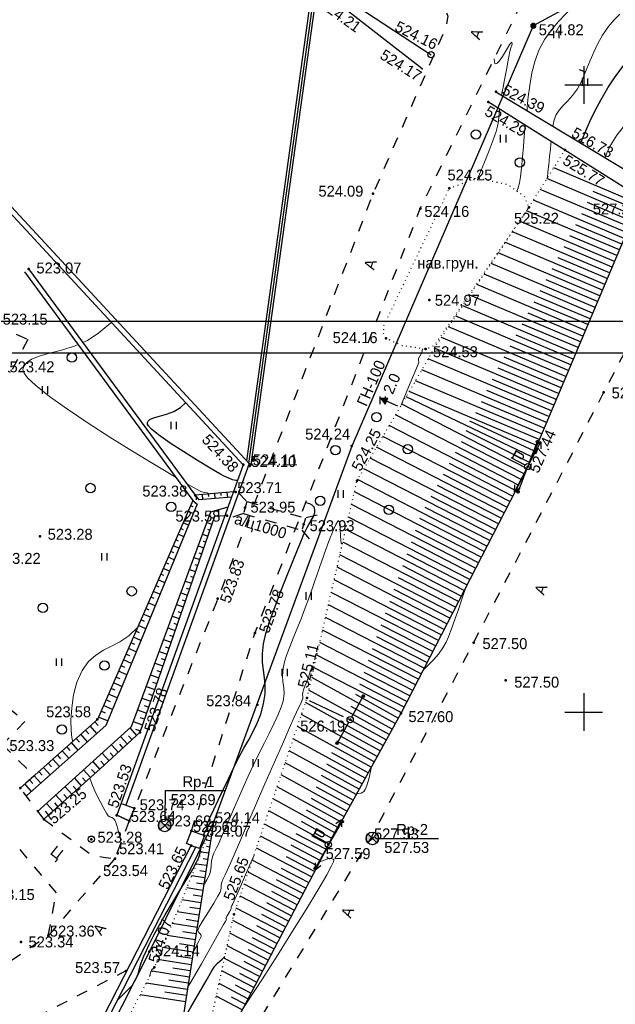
# Model space of a CAD drawing. Header units: millimetres. Extents: x -1128748 to 3035412, y -2195448 to -435774.
# Tile 144 of 159: x 1028030 to 1075491, y -1462007 to -1383512. Entities that reach past the tile are written whole.
import ezdxf

# ---------------------------------------------------------------- set-up
doc = ezdxf.new("R2010")
doc.units = ezdxf.units.MM
for name, pattern in [('Д_ТРОТ_ТРУБА', [3, 1.5, -1.5]), ('ДОРОГИ_ГРУНТ', [7, 5, -2]), ('ДОРОГИ_СТРОЯЩ', [9, 8, -1]), ('Контура низ откосов  Штриховая 0.1-0.5 - - - - - - -', [0.6, 0.1, -0.5])]:
    doc.linetypes.add(name, pattern=pattern)
for name, color, linetype in [('(001) Сетка', 92, 'Continuous'), ('(003) Пункты', 7, 'Continuous'), ('(004) Точки рельефа', 7, 'Continuous'), ('(004a) Точки рельефа (отк.)', 7, 'Continuous'), ('(013) Газ', 30, 'ИК_Газопровод -------г--------'), ('(017) Канализация', 22, 'KANALIS_K_1'), ('(022) Возд. Линии', 7, 'Continuous'), ('(024) Ж_д знаки', 7, 'Continuous'), ('(025) Дорога', 7, 'Continuous'), ('(027) Гидрография', 7, 'Continuous'), ('(028) Гидротехн.', 7, 'Continuous'), ('(031) Горизонтали', 42, 'Continuous'), ('(035) Откосы', 7, 'Continuous'), ('(036) Растительность', 7, 'Continuous'), ('(038) Деревья', 7, 'Continuous'), ('(039) Земля', 7, 'Continuous'), ('(040) Ограда', 7, 'Continuous')]:
    doc.layers.add(name, color=color, linetype=linetype)
doc.layers.add('(032) Горизонтали утолщенные', color=32, linetype='Continuous', lineweight=30)
doc.layers.add('(042) Бергштрих', color=32, linetype='Continuous', lineweight=30)
doc.styles.add('BM-431', font='txt')
doc.styles.add('D-431', font='txt')
doc.styles.add('S', font='txtwr', dxfattribs={"oblique": 15})
doc.styles.get("Standard").update_dxf_attribs({"font": 'arial.ttf'})
doc.linetypes.add('GAZ_VOZDUSH', pattern='A,1,-2,["~",Standard,S=3,R=0,X=-1.5,Y=-1.5],-1,10', length=14)
doc.linetypes.add('KANALIS_K_1', pattern='A,1,[">",Standard,S=1.8,R=0,X=-0.9,Y=-0.9],3,-1,["К",Standard,S=1.8,R=0,X=-0.9,Y=-0.9],-1,10', length=16)
doc.linetypes.add('ИК_Газопровод -------г--------', pattern='A,9,-0.6,["Г",Standard,S=1.2,R=0,X=0,Y=-0.6],-1.2', length=10.8)
doc.linetypes.add('ОГРАДА_БЕТ', pattern='A,4,["|",Standard,S=0.8,R=0,X=0,Y=-0.8],4', length=8)
doc.linetypes.add('ОГРАДА_М_1М', pattern='A,2.5,["о",Standard,S=1,R=0,X=0,Y=-0.35],0.5,["0",Standard,S=0.5,R=0,X=-0.3,Y=-0.25],2.5', length=5.5)
doc.linetypes.add('ОТКОСЫ_УКРЕП', pattern='A,0.5,["|",Standard,S=1.2,R=0,X=0,Y=-1.2],0.8,[".",Standard,S=1,R=0.1,X=0.1,Y=-1.2],0.1,["|",Standard,S=0.5,R=0,X=0,Y=-0.5],0', length=1.4)

# ---------------------------------------------------------------- blocks, each defined once
blk = doc.blocks.new('d')
at = {"layer": '(038) Деревья'}
blk.add_ellipse((0, 0), major_axis=(0.265, 0.265), ratio=1, start_param=5.497787, end_param=11.780972, dxfattribs=at)
blk = doc.blocks.new('I04010')
for p, q in [((-0.412273, 0.007146), (-0.412273, 1.207146)), ((0.387727, 1.207146), (0.387727, 0.007146))]:
    blk.add_line(p, q)
blk = doc.blocks.new('Setka')
at = {"layer": '(001) Сетка'}
for p, q in [((0, 1.5), (0, -1.5)), ((-1.5, 0), (1.5, 0))]:
    blk.add_line(p, q, dxfattribs=at)
blk = doc.blocks.new('пк-flat-1')
at = {"layer": '(024) Ж_д знаки', "linetype": 'Continuous'}
blk.add_circle((0, 0), 0.25, dxfattribs=at)
blk = doc.blocks.new('S2-flat-4')
at = {"layer": '(022) Возд. Линии'}
for p, q in [((0, 0), (0.933, 1.769)), ((0.933, 1.769), (0.479, 1.443)), ((0.933, 1.769), (0.921, 1.21))]:
    blk.add_line(p, q, dxfattribs=at)
blk = doc.blocks.new('S1-flat-4')
at = {"layer": '(022) Возд. Линии'}
for p, q in [((0, 0), (-0.933, -1.769)), ((-0.933, -1.769), (-0.921, -1.21)), ((-0.933, -1.769), (-0.479, -1.443))]:
    blk.add_line(p, q, dxfattribs=at)
blk = doc.blocks.new('f-flat-3')
at = {"layer": '(022) Возд. Линии'}
for points in [[(-1.238, 0.653), (-0.889, 1.316)], [(-0.221, 0.117), (-1.327, 0.7)]]:
    blk.add_lwpolyline(points, dxfattribs=at)
blk.add_lwpolyline([(-0.348, 0.734), (-0.348, 0.734, 0.414214), (-0.416, 0.954), (-0.935, 1.228), (-1.087, 0.94), (-0.567, 0.666, 0.414214)], format="xyb", close=True, dxfattribs=at)
blk.add_circle((0, 0), 0.25, dxfattribs=at)
blk = doc.blocks.new('s3-flat-4')
at = {"layer": '(022) Возд. Линии'}
h = blk.add_hatch(dxfattribs=at)
h.set_pattern_fill('ACET-2D-ANSI31', color=256, scale=0.01, angle=68.79243, style=0)
h.set_pattern_definition([(113.79242812, (-32445.62895, -79819.795813), (-0.029051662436, -0.01280872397), [])])
edge = h.paths.add_edge_path()
edge.add_arc((0.687, 1.771), 0.1, 0, 360)
blk.add_lwpolyline([(0, 0), (0.723, 1.865)], dxfattribs=at)
blk.add_circle((0.687, 1.771), 0.1, dxfattribs=at)
blk = doc.blocks.new('s4-flat-4')
at = {"layer": '(022) Возд. Линии'}
h = blk.add_hatch(dxfattribs=at)
h.set_pattern_fill('ACET-2D-ANSI31', color=256, scale=0.01, angle=248.79243, style=0)
h.set_pattern_definition([(293.79242812, (-32445.448563, -79819.33093), (0.029051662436, 0.01280872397), [])])
edge = h.paths.add_edge_path()
edge.add_arc((-0.687, -1.771), 0.1, 0, 360)
blk.add_lwpolyline([(0, 0), (-0.723, -1.865)], dxfattribs=at)
blk.add_circle((-0.687, -1.771), 0.1, dxfattribs=at)
blk = doc.blocks.new('prov-s-flat-2')
at = {"layer": '(022) Возд. Линии'}
for name, p in [('s3-flat-4', (0.09, 0.231)), ('s4-flat-4', (-0.091, -0.233))]:
    blk.add_blockref(name, p, dxfattribs=at)
blk = doc.blocks.new('d-flat-25')
at = {"layer": '(038) Деревья'}
blk.add_ellipse((0, 0), major_axis=(0.265, 0.265), ratio=1, start_param=5.497787, end_param=11.780972, dxfattribs=at)
blk = doc.blocks.new('d-flat-26')
at = {"layer": '(038) Деревья'}
blk.add_ellipse((0, 0), major_axis=(0.265, 0.265), ratio=1, start_param=5.497787, end_param=11.780972, dxfattribs=at)
blk = doc.blocks.new('d-flat-27-flat-1')
at = {"layer": '(038) Деревья'}
blk.add_ellipse((0, 0), major_axis=(0.265, 0.265), ratio=1, start_param=5.497787, end_param=11.780972, dxfattribs=at)
blk = doc.blocks.new('s3-flat-6-flat-1')
at = {"layer": '(022) Возд. Линии'}
h = blk.add_hatch(dxfattribs=at)
h.set_pattern_fill('ACET-2D-ACET-2D-ANSI31', color=256, scale=0.01, angle=60.80946, style=0)
h.set_pattern_definition([(105.809457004, (-32431.50727, -79799.612074), (-0.030548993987, -0.008649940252), [])])
edge = h.paths.add_edge_path()
edge.add_arc((0.927, 1.659), 0.1, 0, 360)
blk.add_lwpolyline([(0, 0), (0.975, 1.746)], dxfattribs=at)
blk.add_circle((0.927, 1.659), 0.1, dxfattribs=at)
blk = doc.blocks.new('s4-flat-6-flat-1')
at = {"layer": '(022) Возд. Линии'}
h = blk.add_hatch(dxfattribs=at)
h.set_pattern_fill('ACET-2D-ACET-2D-ANSI31', color=256, scale=0.01, angle=240.80946, style=0)
h.set_pattern_definition([(285.809457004, (-32431.26407, -79799.17675), (0.030548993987, 0.008649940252), [])])
edge = h.paths.add_edge_path()
edge.add_arc((-0.927, -1.659), 0.1, 0, 360)
blk.add_lwpolyline([(0, 0), (-0.975, -1.746)], dxfattribs=at)
blk.add_circle((-0.927, -1.659), 0.1, dxfattribs=at)
blk = doc.blocks.new('prov-s-flat-4-flat-1')
at = {"layer": '(022) Возд. Линии'}
for name, p in [('s3-flat-6-flat-1', (0.121, 0.217)), ('s4-flat-6-flat-1', (-0.122, -0.219))]:
    blk.add_blockref(name, p, dxfattribs=at)
blk = doc.blocks.new('U1061-flat-2')
at = {"layer": '(022) Возд. Линии'}
blk.add_circle((0, 0), 0.25, dxfattribs=at)
at = {"color": 4, "oblique": 15}
blk.add_attdef('Z', (0.797, -0.495), '', height=1, dxfattribs=at)
blk = doc.blocks.new('I00110-flat-3')
h = blk.add_hatch(color=7)
edge = h.paths.add_edge_path()
edge.add_line((0.354, 0.354), (0, 0))
edge.add_line((0, 0), (0.354, -0.354))
edge.add_arc((0, 0), 0.5, 315, 405)
edge = h.paths.add_edge_path()
edge.add_line((-0.354, -0.354), (0, 0))
edge.add_line((0, 0), (-0.354, 0.354))
edge.add_arc((0, 0), 0.5, 135, 225)
at = {"layer": '(003) Пункты'}
blk.add_circle((0, 0), 0.5, dxfattribs=at)
at = {"color": 7}
for points in [[(0, 0), (-0.354, 0.354, 0.414214), (-0.354, -0.354)], [(0, 0), (0.354, -0.354, 0.414214), (0.354, 0.354)]]:
    blk.add_lwpolyline(points, format="xyb", close=True, dxfattribs=at)
blk.add_lwpolyline([(0.008, 0), (0.008, 0)], dxfattribs=at)
at = {"color": 4, "linetype": 'Continuous', "style": 'S', "oblique": 15}
blk.add_attdef('G', (0.692, 0.111), '', height=1, dxfattribs=at)
at = {"color": 4, "style": 'S', "oblique": 15}
blk.add_attdef('Z', (0.738, -1.15), '', height=1, dxfattribs=at)
blk = doc.blocks.new('I00110-flat-4')
h = blk.add_hatch(color=7)
edge = h.paths.add_edge_path()
edge.add_line((0.354, 0.354), (0, 0))
edge.add_line((0, 0), (0.354, -0.354))
edge.add_arc((0, 0), 0.5, 315, 405)
edge = h.paths.add_edge_path()
edge.add_line((-0.354, -0.354), (0, 0))
edge.add_line((0, 0), (-0.354, 0.354))
edge.add_arc((0, 0), 0.5, 135, 225)
at = {"layer": '(003) Пункты'}
blk.add_circle((0, 0), 0.5, dxfattribs=at)
at = {"color": 7}
for points in [[(0, 0), (-0.354, 0.354, 0.414214), (-0.354, -0.354)], [(0, 0), (0.354, -0.354, 0.414214), (0.354, 0.354)]]:
    blk.add_lwpolyline(points, format="xyb", close=True, dxfattribs=at)
blk.add_lwpolyline([(0.008, 0), (0.008, 0)], dxfattribs=at)
at = {"color": 4, "linetype": 'Continuous', "style": 'S', "oblique": 15}
blk.add_attdef('G', (0.692, 0.111), '', height=1, dxfattribs=at)
at = {"color": 4, "style": 'S', "oblique": 15}
blk.add_attdef('Z', (0.738, -1.15), '', height=1, dxfattribs=at)
blk = doc.blocks.new('S2-flat-5')
at = {"layer": '(022) Возд. Линии'}
for p, q in [((0, 0), (0.933, 1.769)), ((0.933, 1.769), (0.478, 1.443)), ((0.933, 1.769), (0.921, 1.21))]:
    blk.add_line(p, q, dxfattribs=at)
blk = doc.blocks.new('S1-flat-5')
at = {"layer": '(022) Возд. Линии'}
for p, q in [((0, 0), (-0.933, -1.769)), ((-0.933, -1.769), (-0.921, -1.21)), ((-0.933, -1.769), (-0.478, -1.443))]:
    blk.add_line(p, q, dxfattribs=at)
blk = doc.blocks.new('f-flat-4')
at = {"layer": '(022) Возд. Линии'}
for points in [[(-1.238, 0.653), (-0.889, 1.316)], [(-0.221, 0.117), (-1.327, 0.7)]]:
    blk.add_lwpolyline(points, dxfattribs=at)
blk.add_lwpolyline([(-0.348, 0.734), (-0.348, 0.734, 0.414214), (-0.416, 0.954), (-0.935, 1.228), (-1.087, 0.94), (-0.567, 0.666, 0.414214)], format="xyb", close=True, dxfattribs=at)
blk.add_circle((0, 0), 0.25, dxfattribs=at)
blk = doc.blocks.new('s3-flat-9')
at = {"layer": '(022) Возд. Линии'}
h = blk.add_hatch(dxfattribs=at)
h.set_pattern_fill('ACET-2D-ANSI31', color=256, scale=0.01, angle=59.13217, style=0)
h.set_pattern_definition([(104.13217388, (-32429.778564, -79789.642437), (-0.030789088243, -0.007752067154), [])])
edge = h.paths.add_edge_path()
edge.add_arc((0.975, 1.631), 0.1, 0, 360)
blk.add_lwpolyline([(0, 0), (1.026, 1.717)], dxfattribs=at)
blk.add_circle((0.975, 1.631), 0.1, dxfattribs=at)
blk = doc.blocks.new('s4-flat-9')
at = {"layer": '(022) Возд. Линии'}
h = blk.add_hatch(dxfattribs=at)
h.set_pattern_fill('ACET-2D-ANSI31', color=256, scale=0.01, angle=240.80946, style=0)
h.set_pattern_definition([(285.809457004, (-32429.52907, -79789.21075), (0.030548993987, 0.008649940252), [])])
edge = h.paths.add_edge_path()
edge.add_arc((-0.927, -1.659), 0.1, 0, 360)
blk.add_lwpolyline([(0, 0), (-0.975, -1.746)], dxfattribs=at)
blk.add_circle((-0.927, -1.659), 0.1, dxfattribs=at)
blk = doc.blocks.new('*U793')
at = {"layer": '(022) Возд. Линии'}
for name, p in [('s3-flat-9', (32429.779, 79789.642)), ('s4-flat-9', (32429.529, 79789.211))]:
    blk.add_blockref(name, p, dxfattribs=at)
blk = doc.blocks.new('STOLB-flat-4')
at = {"layer": '(022) Возд. Линии'}
blk.add_circle((0, 0), 0.25, dxfattribs=at)
blk = doc.blocks.new('wef-flat-3')
at = {"layer": '(025) Дорога', "linetype": 'Д_ТРОТ_ТРУБА'}
blk.add_hatch(color=0, dxfattribs=at).paths.add_polyline_path([(-1115834.116, -1946675.438), (-1115833.914, -1946674.98), (-1115834.472, -1946675.007)])
at = {"layer": '(022) Возд. Линии', "color": 0}
for points in [[(-1115834.472, -1946675.007), (-1115834.116, -1946675.438)], [(-1115833.101, -1946675.614), (-1115834.015, -1946675.209)]]:
    blk.add_lwpolyline(points, dxfattribs=at)
at = {"layer": '(025) Дорога', "color": 0, "linetype": 'Д_ТРОТ_ТРУБА'}
blk.add_lwpolyline([(-1115834.116, -1946675.438), (-1115833.914, -1946674.98), (-1115834.472, -1946675.007), (-1115834.116, -1946675.438)], close=True, dxfattribs=at)
blk.add_lwpolyline([(-1115834.116, -1946675.438), (-1115833.914, -1946674.98)], dxfattribs=at)
blk = doc.blocks.new('A$C05d28b1e')
at = {"layer": '(013) Газ', "linetype": 'ByBlock'}
h = blk.add_hatch(color=0, dxfattribs=at)
edge = h.paths.add_edge_path()
edge.add_arc((130316, 142546), 250, 0, 360)
at = {"layer": '(003) Пункты', "ltscale": 600}
for p, q in [((100967, 81575), (105749, 81575)), ((117987, 77763), (122770, 77763))]:
    blk.add_line(p, q, dxfattribs=at)
at = {"layer": '(004) Точки рельефа', "color": 7, "linetype": 'ByBlock', "lineweight": -2}
for p in [(130316, 142546), (127329, 137291), (126734, 136461), (132828, 132631), (123629, 129579), (117537, 129153), (121311, 127975), (129958, 128064), (90092, 123168), (122016, 120680), (118571, 117618), (121737, 116767), (135921, 113311), (115842, 109039), (107201, 107557), (129874, 107395), (116260, 106271), (103371, 105124), (107352, 104137), (105903, 103488), (112015, 102813), (91005, 101837), (105171, 96881), (108136, 94128), (125552, 93370), (128120, 90354), (112284, 88953), (108314, 88417), (95586, 87254), (115721, 87226), (119760, 87733), (98973, 86224), (89436, 81772), (98532, 80158), (91318, 79294), (97119, 79607), (100952, 78798), (117495, 77763), (95097, 77699), (103060, 77194), (113986, 77260), (96975, 76152), (106463, 71701), (89502, 69491), (97849, 67204), (100119, 67481)]:
    blk.add_point(p, dxfattribs=at)
at = {"layer": '(004) Точки рельефа', "color": 0}
blk.add_point((121460, 139124), dxfattribs=at)
at = {"layer": '(004a) Точки рельефа (отк.)', "color": 7, "linetype": 'ByBlock', "lineweight": -2}
for p in [(107839, 107582), (107718, 107451), (106596, 105368), (98114, 79156), (104824, 79051), (103071, 78364), (104105, 77984), (97181, 76585), (91663, 70018), (99727, 68744)]:
    blk.add_point(p, dxfattribs=at)
at = {"layer": '(013) Газ', "linetype": 'GAZ_VOZDUSH', "ltscale": 600, "flags": 128}
blk.add_lwpolyline([(139039, 153682), (138885, 152734), (135454, 145357), (130316, 142546), (115842, 109039), (104824, 79051), (99727, 68744), (82201, 34139), (52809, 3628), (56082, -3749), (32593, -24350), (33828, -29046), (31852, -35564), (-6995, -77251), (-10648, -79274), (-22017, -90450), (-29954, -94459), (-74554, -132816), (-76953, -135094)], dxfattribs=at)
at = {"layer": '(022) Возд. Линии', "linetype": 'ДОРОГИ_ГРУНТ', "ltscale": 600}
blk.add_lwpolyline([(112448, 88764), (115721, 87226)], dxfattribs=at)
at = {"layer": '(022) Возд. Линии', "color": 0, "ltscale": 600, "flags": 128}
blk.add_lwpolyline([(100967, 81575), (100944, 79298)], dxfattribs=at)
at = {"layer": '(025) Дорога', "linetype": 'Д_ТРОТ_ТРУБА', "ltscale": 600}
for p, q in [((81647, 94014), (89803, 87079)), ((89803, 87079), (88013, 85231)), ((88013, 85231), (90548, 82763)), ((90548, 82763), (89436, 81772)), ((92314, 73433), (89130, 77208)), ((91663, 70018), (92314, 73433))]:
    blk.add_line(p, q, dxfattribs=at)
at = {"layer": '(025) Дорога', "linetype": 'Д_ТРОТ_ТРУБА', "ltscale": 600, "flags": 128}
for points in [[(113335, 147140), (113890, 147063), (123073, 144000), (123325, 143794), (123508, 143307), (123340, 142397), (117537, 129153), (105171, 96881), (98532, 80158)], [(103071, 78364), (108136, 94128), (121311, 127975), (129224, 144046), (129881, 144552), (131035, 145447), (133208, 146418), (135300, 147146), (138641, 147465), (143191, 146540), (147359, 145316), (149783, 143492), (150815, 142076)], [(150815, 142076), (135921, 113311), (125552, 93370), (117383, 77821), (104208, 56333), (99627, 49152), (88708, 25275), (72217, 300), (60109, -13961), (40976, -33812), (21855, -53057), (7525, -67385), (-21145, -96032), (-41237, -115998), (-56020, -131074), (-73097, -148290), (-76079, -151266)], [(96975, 76152), (91663, 70018), (77743, 60511), (77407, 60141), (71543, 56980), (67628, 56398), (63649, 57538), (35933, 62943), (-1136, 71955), (-2270, 72968), (-11178, 84489), (-11295, 84899), (-11231, 85387), (2620, 97018), (30185, 117380)], [(91318, 79294), (94971, 76542), (96057, 76254), (96975, 76152)], [(98114, 79156), (96975, 76152)], [(97952, 67229), (97849, 67204), (80355, 58128), (80019, 57758), (78093, 56361), (76297, 53138)]]:
    blk.add_lwpolyline(points, dxfattribs=at)
at = {"layer": '(025) Дорога', "linetype": 'Д_ТРОТ_ТРУБА', "ltscale": 600}
for points in [[(89100, 117960), (90028, 117531), (88666, 114903), (87835, 115330), (85824, 102776)], [(91318, 79294), (89436, 81772)]]:
    blk.add_lwpolyline(points, dxfattribs=at)
at = {"layer": '(027) Гидрография', "color": 3, "ltscale": 600}
for points in [[(89770, 122931), (103186, 104699)], [(90092, 123168), (103371, 105124)], [(103533, 104416), (96249, 86774), (89968, 81175)], [(103186, 104699), (103533, 104416)], [(103371, 105124), (103669, 104744)], [(106268, 104971), (103669, 104744)], [(90783, 79889), (95254, 83914), (98283, 86678), (104624, 103803), (105987, 104192)]]:
    blk.add_lwpolyline(points, dxfattribs=at)
at = {"layer": '(028) Гидротехн.', "linetype": 'Д_ТРОТ_ТРУБА', "ltscale": 600}
for points in [[(106818, 105316), (107489, 104618), (107215, 103656), (106076, 103258)], [(107489, 104618), (112152, 103294)], [(107215, 103656), (111878, 102332)], [(113089, 103535), (112152, 103294), (111878, 102332), (112639, 101394)]]:
    blk.add_lwpolyline(points, dxfattribs=at)
at = {"layer": '(031) Горизонтали', "color": 42, "linetype": 'Continuous', "lineweight": 0, "ltscale": 600}
for points in [[(129812, 135791), (129834, 136083), (129907, 136870), (130026, 137797), (130204, 138788), (130455, 139770), (130792, 140667), (131236, 141475), (131763, 142225), (132325, 142900), (132871, 143485), (133352, 143961), (133719, 144311), (133923, 144519), (134147, 144758), (134330, 144947), (134467, 145214), (134510, 145504), (134528, 145973), (134521, 146547), (134503, 146868)], [(131871, 134548), (131952, 134940), (132122, 135419), (132373, 135829), (132693, 136194), (133060, 136565), (133450, 136994), (133839, 137532), (134100, 138007), (134345, 138549), (134589, 139144), (134845, 139781), (135127, 140445), (135449, 141122), (135824, 141799), (136299, 142486), (136768, 143023), (137219, 143482)], [(136025, 132040), (136037, 132076), (136197, 132462), (136417, 132913), (136696, 133408), (136983, 133813), (137574, 134602), (138400, 135685), (139392, 136977), (140481, 138389), (141596, 139835), (142669, 141226), (143631, 142476), (144411, 143498), (144941, 144203), (145152, 144505), (145207, 144728), (145208, 144922), (145216, 145157), (145250, 145380), (145280, 145557), (145302, 145781), (145301, 145920)], [(127786, 137015), (127831, 137268), (127905, 137657), (127992, 138106), (128091, 138632), (128193, 139176), (128282, 139659), (128359, 140070), (128421, 140399), (128525, 140775), (128619, 141088), (128596, 141248), (128447, 141077), (128181, 140628), (127858, 140093), (127599, 139731), (127425, 139562), (127326, 139522), (127283, 139528), (127253, 139550), (127211, 139650), (127189, 139914)], [(125892, 130419), (126032, 130724), (126426, 131665), (126794, 132604), (127110, 133454), (127345, 134128), (127472, 134540), (127547, 134938), (127575, 135276), (127586, 135588), (127612, 135909)], [(129011, 129367), (129075, 129553), (129203, 130030), (129286, 130506), (129372, 131219), (129456, 132063), (129532, 132932), (129597, 133718), (129646, 134314), (129673, 134614)], [(131436, 130416), (131485, 130890), (131547, 131492), (131612, 132129), (131671, 132708), (131714, 133136), (131734, 133319)], [(127439, 124312), (127424, 124363)], [(94410, 117301), (94790, 117467), (95695, 118055), (96489, 118720), (96693, 118903)], [(101808, 106571), (101465, 106773), (99989, 107655), (98329, 108666), (96581, 109756), (94841, 110874), (93207, 111969), (91773, 112993), (90638, 113893), (90009, 114490), (89733, 114850), (89653, 115042), (89647, 115122), (89662, 115231), (89731, 115428), (89921, 115682), (90321, 115955), (91013, 116226), (91864, 116465), (92816, 116720), (93810, 117038), (94034, 117136)], [(119784, 112295), (119873, 112509), (120380, 113733), (120797, 114743), (121080, 115437), (121187, 115714), (121174, 115862), (121160, 116010), (121263, 116198), (121429, 116492), (121488, 116804)], [(104506, 105223), (104318, 105321), (104087, 105341), (103818, 105408), (103476, 105599), (102685, 106056)], [(104038, 74006), (104311, 74469), (104508, 74856), (104615, 75263), (104652, 75616), (104676, 75945), (104744, 76282), (104850, 76575), (104957, 76795), (105076, 77012), (105216, 77295), (105332, 77560), (105520, 77997), (105771, 78579), (106073, 79280), (106416, 80071), (106791, 80927), (107185, 81819), (107590, 82722), (108010, 83621), (108447, 84510), (108882, 85371), (109297, 86189), (109672, 86947), (109989, 87628), (110231, 88217), (110377, 88696), (110452, 89290), (110425, 89780), (110360, 90236), (110322, 90731), (110376, 91334), (110495, 91846), (110675, 92411), (110905, 93032), (111177, 93713), (111480, 94456), (111806, 95264), (112144, 96142), (112475, 97053), (112851, 98128), (113251, 99280), (113651, 100419), (114028, 101456), (114358, 102304), (114573, 102786), (114698, 103003), (114761, 103069), (114786, 103076), (114819, 103064), (114870, 102996), (114915, 102801), (114935, 102425), (114940, 101888), (114964, 101510), (115012, 101312), (115067, 101241), (115102, 101228)], [(121525, 91165), (121674, 91300), (122321, 91934), (122762, 92441), (123113, 92959), (123364, 93408), (123553, 93830), (123716, 94268), (123891, 94765), (124116, 95364), (124318, 95924), (124624, 96827), (124959, 97841)], [(93609, 85492), (93534, 85780), (93480, 86376), (93470, 87199), (93529, 88170), (93681, 89206), (93951, 90227), (94361, 91152), (94879, 91872), (95448, 92381), (96060, 92761), (96706, 93089), (97379, 93446), (98070, 93912), (98771, 94564)], [(103212, 68706), (103382, 69016), (103671, 69563), (103806, 69837), (103848, 69940), (103854, 69965), (103850, 70005), (103825, 70074), (103756, 70160), (103649, 70266), (103577, 70434), (103700, 70709), (104012, 71242), (104423, 71910), (104844, 72588), (105186, 73153), (105360, 73481), (105430, 73779), (105449, 74033), (105493, 74285), (105573, 74494), (105657, 74654), (105759, 74857), (105912, 75205), (106278, 76040), (106809, 77255), (107459, 78743), (108182, 80397), (108931, 82110), (109659, 83775), (110320, 85286), (110866, 86535), (111252, 87416), (111431, 87821), (111596, 88166), (111750, 88469), (111870, 88719), (111938, 88906), (111949, 89075), (111931, 89215), (111937, 89386), (112005, 89618), (112119, 89906), (112259, 90259), (112387, 90620), (112532, 91036), (112661, 91378), (112738, 91519), (112766, 91352), (112796, 91183)], [(116238, 81344), (116349, 81333), (116584, 81371), (116728, 81439), (116797, 81489), (116839, 81532), (116924, 81671), (117053, 81992), (117226, 82594), (117428, 83502)], [(97530, 77617), (97389, 77851), (97285, 78193), (97209, 78536), (97136, 78796), (97044, 79024), (96962, 79205), (96852, 79355), (96717, 79442), (96582, 79484), (96447, 79571), (96315, 79762), (96082, 80158), (95788, 80699), (95475, 81324), (95184, 81974), (94963, 82576)], [(102769, 65871), (103056, 66365), (103862, 67768), (104624, 69103), (105265, 70231), (105637, 70890), (105809, 71196), (105863, 71293), (105870, 71307), (105868, 71313), (105857, 71334), (105829, 71373), (105807, 71413), (105909, 71591), (106101, 71911), (106213, 72105), (106230, 72203), (106243, 72288), (106272, 72353), (106303, 72418), (106364, 72554), (106522, 72912), (106758, 73445), (107050, 74110), (107378, 74859), (107721, 75648), (108059, 76432)], [(107020, 63921), (107523, 64696), (108732, 66573), (109956, 68491), (111137, 70363), (112219, 72105), (113144, 73632), (113855, 74858), (114231, 75564), (114382, 75906), (114413, 76034), (114407, 76066), (114362, 76112), (114228, 76155), (113936, 76123), (113432, 75957), (113273, 75894)], [(99737, 66750), (99840, 67117), (99916, 67299), (99968, 67356), (99996, 67362), (100029, 67352), (100042, 67334)]]:
    blk.add_lwpolyline(points, dxfattribs=at)
at = {"layer": '(032) Горизонтали утолщенные', "color": 32, "linetype": 'Continuous', "lineweight": 30, "ltscale": 600}
for points in [[(134100, 133202), (134202, 133481), (134489, 134181), (134838, 134956), (135251, 135794), (135724, 136681), (136260, 137603), (136784, 138397), (137445, 139293), (138192, 140247), (138345, 140436)], [(106748, 106302), (106616, 106292), (106352, 106353), (106058, 106470), (105729, 106622), (105329, 106839), (104563, 107282), (103562, 107883), (102455, 108572), (101371, 109282), (100442, 109944), (99897, 110392), (99647, 110658), (99572, 110794), (99565, 110848), (99575, 110910), (99624, 111020), (99762, 111154), (100049, 111292), (100529, 111432), (101086, 111585), (101662, 111799), (102196, 112124), (102600, 112490), (102617, 112506)], [(104011, 78019), (104071, 78135), (104229, 78359), (104320, 78520), (104310, 78681), (104296, 78844), (104373, 79033), (104567, 79452), (104854, 80058), (105209, 80802), (105609, 81639), (106030, 82523), (106447, 83407), (106854, 84221), (107254, 84946), (107637, 85618), (107995, 86273), (108316, 86945), (108594, 87671), (108816, 88485), (108939, 89281), (108948, 89963), (108889, 90575), (108802, 91167), (108732, 91784), (108722, 92473), (108814, 93282), (109009, 94095), (109327, 95109), (109732, 96255), (110189, 97464), (110663, 98667), (111120, 99794), (111523, 100776), (111838, 101542), (112030, 102025), (112282, 102557), (112562, 103023), (112798, 103436), (112905, 103739), (112914, 103954), (112878, 104094), (112845, 104163), (112803, 104228), (112701, 104334), (112501, 104443), (112179, 104515)], [(97215, 64927), (97248, 64957), (97987, 65660), (98363, 66069), (98651, 66548), (98819, 66969), (98935, 67380), (99064, 67831), (99272, 68371), (99486, 68839), (99688, 69262), (99892, 69671), (100113, 70097), (100365, 70570), (100665, 71121), (100971, 71658), (101374, 72332), (101835, 73089), (102315, 73875), (102776, 74636), (103179, 75318), (103485, 75868), (103656, 76231), (103784, 76722), (103837, 77170), (103845, 77276)], [(102336, 63092), (102359, 63131), (102999, 64254), (103649, 65396), (104237, 66421), (104689, 67194), (104932, 67579), (105143, 67810), (105334, 67970), (105525, 68129), (105740, 68359)]]:
    blk.add_lwpolyline(points, dxfattribs=at)
at = {"layer": '(035) Откосы', "ltscale": 600}
for p, q in [((138720, 128349), (131937, 131213)), ((138333, 127432), (131400, 130359)), ((137946, 126515), (130863, 129505)), ((138527, 127890), (135097, 129338)), ((137559, 125598), (130327, 128651)), ((138139, 126973), (134636, 128453)), ((137172, 124681), (129781, 127801)), ((137752, 126057), (134174, 127567)), ((136785, 123764), (129216, 126959)), ((137365, 125140), (133712, 126682)), ((136397, 122847), (128651, 126118)), ((136978, 124223), (133238, 125801)), ((136010, 121930), (128086, 125276)), ((136591, 123306), (132762, 124922)), ((135623, 121013), (127521, 124434)), ((136204, 122389), (132286, 124043)), ((135236, 120096), (126955, 123592)), ((134849, 119179), (126390, 122751)), ((135817, 121472), (131810, 123163)), ((134462, 118263), (125825, 121909)), ((135430, 120555), (131334, 122284)), ((134075, 117346), (125260, 121067)), ((135043, 119638), (130858, 121405)), ((133688, 116429), (124694, 120225)), ((134655, 118721), (130381, 120525)), ((133301, 115512), (124129, 119384)), ((134268, 117804), (129905, 119646)), ((132914, 114595), (123564, 118542)), ((133881, 116887), (129429, 118767)), ((133494, 115970), (128953, 117887)), ((132526, 113678), (122999, 117700)), ((133107, 115053), (128477, 117008)), ((132139, 112761), (122450, 116851)), ((131752, 111844), (121944, 115985)), ((132720, 114136), (128001, 116129)), ((131365, 110927), (121437, 115118)), ((132333, 113219), (127525, 115249)), ((130978, 110010), (120930, 114252)), ((131946, 112302), (127071, 114360)), ((130591, 109093), (120423, 113386)), ((131559, 111385), (126624, 113469)), ((129807, 107264), (119840, 112390)), ((130204, 108176), (120178, 112967)), ((131172, 110468), (126177, 112577)), ((129351, 106379), (119337, 111530)), ((130784, 109552), (125730, 111685)), ((130397, 108635), (125267, 111031)), ((128896, 105494), (118834, 110670)), ((130010, 107718), (124954, 110261)), ((128441, 104609), (118330, 109809)), ((129579, 106821), (124584, 109391)), ((127985, 103724), (117827, 108949)), ((129124, 105936), (124105, 108518)), ((127530, 102839), (117324, 108089)), ((128668, 105051), (123625, 107645)), ((127075, 101953), (116820, 107228)), ((128213, 104166), (123146, 106773)), ((126620, 101068), (116317, 106368)), ((104458, 105016), (104441, 105218)), ((104971, 104858), (104936, 105261)), ((105448, 105103), (105430, 105304)), ((105960, 104944), (105925, 105348)), ((126164, 100183), (116056, 105383)), ((127758, 103281), (122667, 105900)), ((103484, 104754), (103451, 105131)), ((103981, 104771), (103946, 105174)), ((127303, 102396), (122187, 105027)), ((103218, 103653), (102808, 103832)), ((103207, 104200), (103007, 104287)), ((105217, 103972), (105239, 103474)), ((125709, 99298), (115826, 104382)), ((126847, 101511), (121708, 104155)), ((102839, 102735), (102411, 102921)), ((102819, 103285), (102610, 103377)), ((104307, 102947), (104709, 102808)), ((104676, 103346), (104871, 103278)), ((125254, 98413), (115596, 103381)), ((126392, 100626), (121282, 103255)), ((102431, 102371), (102213, 102466)), ((104340, 102409), (104546, 102337)), ((124799, 97528), (115367, 102380)), ((125937, 99741), (120939, 102312)), ((102043, 101457), (101816, 101556)), ((102460, 101817), (102015, 102011)), ((103961, 102013), (104383, 101867)), ((104005, 101471), (104221, 101397)), ((124343, 96643), (115137, 101379)), ((125481, 98856), (120596, 101369)), ((101656, 100542), (101420, 100645)), ((102081, 100899), (101618, 101100)), ((103616, 101079), (104058, 100926)), ((103669, 100534), (103895, 100456)), ((101268, 99628), (101023, 99734)), ((101702, 99980), (101221, 100190)), ((103270, 100145), (103733, 99985)), ((123888, 95758), (114907, 100378)), ((125026, 97971), (120254, 100425)), ((101323, 99062), (100825, 99279)), ((102924, 99212), (103407, 99045)), ((103333, 99597), (103570, 99515)), ((123433, 94873), (114677, 99377)), ((124571, 97086), (119911, 99482)), ((100944, 98144), (100428, 98368)), ((100880, 98713), (100626, 98824)), ((102578, 98278), (103082, 98104)), ((102998, 98659), (103245, 98574)), ((122977, 93988), (114447, 98376)), ((124116, 96200), (119569, 98539)), ((100564, 97225), (100031, 97458)), ((100492, 97799), (100230, 97913)), ((102233, 97344), (102756, 97163)), ((102662, 97722), (102919, 97633)), ((122522, 93103), (114217, 97375)), ((123660, 95315), (119226, 97596)), ((100104, 96884), (99833, 97002)), ((102327, 96785), (102594, 96693)), ((123205, 94430), (118884, 96653)), ((99716, 95970), (99436, 96092)), ((100185, 96307), (99635, 96547)), ((101887, 96410), (102431, 96222)), ((101991, 95848), (102268, 95752)), ((122067, 92218), (113988, 96374)), ((99328, 95056), (99039, 95181)), ((99806, 95389), (99238, 95637)), ((101541, 95477), (102106, 95281)), ((121612, 91333), (113758, 95373)), ((122750, 93545), (118541, 95710)), ((98940, 94141), (98643, 94271)), ((99427, 94471), (98841, 94726)), ((101195, 94543), (101780, 94341)), ((101656, 94910), (101943, 94811)), ((121156, 90448), (113528, 94371)), ((122295, 92660), (118199, 94767)), ((99048, 93552), (98444, 93815)), ((100850, 93609), (101455, 93400)), ((101320, 93973), (101618, 93870)), ((121839, 91775), (117856, 93824)), ((98669, 92634), (98048, 92905)), ((98552, 93227), (98246, 93360)), ((100504, 92675), (101129, 92459)), ((100985, 93036), (101292, 92929)), ((120701, 89562), (113298, 93370)), ((121384, 90890), (117513, 92881)), ((98290, 91716), (97651, 91994)), ((98164, 92312), (97849, 92449)), ((100649, 92098), (100967, 91989)), ((120246, 88677), (113068, 92369)), ((120929, 90005), (117171, 91938)), ((97911, 90798), (97254, 91084)), ((97776, 91398), (97453, 91539)), ((100158, 91741), (100804, 91518)), ((100313, 91161), (100641, 91048)), ((119790, 87792), (112839, 91368)), ((97389, 90483), (97056, 90628)), ((99813, 90808), (100479, 90577)), ((119312, 86920), (112659, 90587)), ((120473, 89120), (116828, 90995)), ((97001, 89569), (96659, 89718)), ((97532, 89879), (96858, 90173)), ((99467, 89874), (100153, 89637)), ((99978, 90224), (100316, 90107)), ((118831, 86048), (112428, 89579)), ((120018, 88235), (116486, 90052)), ((96613, 88654), (96263, 88807)), ((97152, 88961), (96461, 89262)), ((99121, 88940), (99828, 88696)), ((99642, 89287), (99991, 89166)), ((119552, 87356), (116163, 89224)), ((96773, 88043), (96064, 88352)), ((98775, 88006), (99502, 87755)), ((99307, 88349), (99665, 88225)), ((118351, 85177), (112161, 88589)), ((119071, 86484), (115807, 88283)), ((96394, 87125), (95668, 87441)), ((96225, 87740), (95866, 87896)), ((98971, 87412), (99340, 87285)), ((117870, 84305), (111838, 87631)), ((118591, 85612), (115451, 87343)), ((94892, 86100), (94626, 86398)), ((95529, 86132), (94997, 86729)), ((95634, 86761), (95368, 87059)), ((98160, 86565), (98699, 85974)), ((98430, 87073), (99177, 86814)), ((98617, 86481), (99014, 86344)), ((117389, 83433), (111514, 86672)), ((118110, 84741), (115055, 86425)), ((94151, 85439), (93885, 85738)), ((94788, 85471), (94255, 86068)), ((97424, 85894), (97963, 85303)), ((98062, 85934), (98331, 85638)), ((116909, 82562), (111191, 85714)), ((93409, 84778), (93143, 85077)), ((94046, 84810), (93514, 85407)), ((96689, 85223), (97228, 84632)), ((97326, 85263), (97596, 84968)), ((117630, 83869), (114653, 85510)), ((92563, 83488), (92031, 84085)), ((92668, 84117), (92402, 84416)), ((93305, 84149), (92773, 84746)), ((95953, 84552), (96492, 83961)), ((96591, 84592), (96860, 84297)), ((116428, 81690), (110868, 84756)), ((117149, 82997), (114251, 84595)), ((91822, 82827), (91290, 83424)), ((91927, 83456), (91660, 83755)), ((94482, 83219), (95017, 82624)), ((95119, 83255), (95387, 82958)), ((95222, 83885), (95757, 83291)), ((95855, 83921), (96125, 83626)), ((115948, 80818), (110544, 83797)), ((116669, 82126), (113849, 83680)), ((90444, 82134), (90177, 82433)), ((91081, 82166), (90548, 82763)), ((91185, 82795), (90919, 83094)), ((93742, 82553), (94277, 81958)), ((94379, 82589), (94647, 82291)), ((115467, 79947), (110221, 82839)), ((116188, 81254), (113447, 82765)), ((90339, 81505), (89807, 82102)), ((93002, 81887), (93537, 81292)), ((93640, 81923), (93907, 81625)), ((114987, 79075), (109898, 81881)), ((115708, 80383), (113045, 81850)), ((92262, 81221), (92798, 80626)), ((92900, 81257), (93168, 80959)), ((114506, 78204), (109574, 80923)), ((115227, 79511), (112643, 80936)), ((91523, 80555), (92058, 79960)), ((92160, 80590), (92428, 80293)), ((91420, 79924), (91688, 79627)), ((114026, 77332), (109251, 79964)), ((114747, 78639), (112241, 80021)), ((104747, 78557), (104631, 78575)), ((113563, 76451), (108889, 78892)), ((114266, 77768), (111839, 79106)), ((104670, 78064), (104554, 78082)), ((113103, 75568), (108567, 77937)), ((113794, 76892), (111422, 78130)), ((104593, 77570), (104244, 77624)), ((104516, 77076), (104283, 77112)), ((112642, 74686), (108245, 76982)), ((113333, 76009), (111031, 77212)), ((104439, 76582), (103857, 76673)), ((104362, 76089), (104013, 76143)), ((112872, 75127), (110639, 76293)), ((104285, 75595), (103470, 75722)), ((112181, 73804), (107923, 76028)), ((112412, 74245), (110248, 75375)), ((104131, 74607), (103083, 74771)), ((104208, 75101), (103743, 75174)), ((111720, 72922), (107601, 75073)), ((103977, 73620), (102697, 73819)), ((104054, 74114), (103472, 74204)), ((111260, 72039), (107279, 74118)), ((111951, 73363), (109856, 74457)), ((103900, 73126), (103202, 73235)), ((110799, 71157), (106957, 73164)), ((111490, 72480), (109465, 73538)), ((103823, 72632), (102310, 72868)), ((103747, 72139), (102931, 72266)), ((111029, 71598), (109073, 72620)), ((103670, 71645), (101923, 71917)), ((110338, 70275), (106634, 72209)), ((110569, 70716), (108682, 71701)), ((103516, 70657), (101536, 70966)), ((103593, 71151), (102661, 71296)), ((109878, 69393), (106361, 71229)), ((110108, 69834), (108291, 70783)), ((103362, 69670), (101149, 70015)), ((103439, 70164), (102391, 70327)), ((109417, 68510), (106143, 70220)), ((103285, 69176), (102120, 69358)), ((108956, 67628), (105925, 69211)), ((109647, 68951), (107949, 69838)), ((103208, 68682), (100763, 69064)), ((103131, 68189), (101850, 68388)), ((109186, 68069), (107610, 68892)), ((103054, 67695), (100376, 68112)), ((108495, 66746), (105706, 68202)), ((108726, 67187), (107271, 67947)), ((102900, 66707), (99955, 67167)), ((102977, 67201), (101580, 67419)), ((108035, 65864), (105488, 67193)), ((108265, 66305), (106931, 67001)), ((102746, 65720), (99466, 66231)), ((102823, 66214), (101267, 66456)), ((107574, 64981), (105270, 66185)), ((107804, 65422), (106592, 66056)), ((102592, 64732), (98977, 65296)), ((102669, 65226), (100945, 65495)), ((107113, 64099), (105052, 65176)), ((107344, 64540), (106252, 65110))]:
    blk.add_line(p, q, dxfattribs=at)
at = {"layer": '(035) Откосы', "linetype": 'ОТКОСЫ_УКРЕП', "ltscale": 600}
for points in [[(121460, 139124), (113831, 145065), (113079, 145296)], [(113166, 145926), (113938, 145653), (122167, 140236)], [(127329, 137291), (140775, 129171)], [(140270, 127955), (126734, 136461)]]:
    blk.add_lwpolyline(points, dxfattribs=at)
at = {"layer": '(035) Откосы', "linetype": 'Контура низ откосов  Штриховая 0.1-0.5 - - - - - - -', "ltscale": 600}
for points in [[(103197, 56600), (106463, 71701), (112284, 88953), (116260, 106271), (122597, 117101), (129958, 128064), (132828, 132631)], [(104824, 79051), (100119, 67481), (83503, 35704)]]:
    blk.add_lwpolyline(points, dxfattribs=at)
at = {"layer": '(035) Откосы', "ltscale": 600}
for points in [[(138914, 128807), (129874, 107395), (119760, 87733), (113986, 77260), (103197, 56600)], [(106420, 105391), (103371, 105124)], [(103186, 104699), (95586, 87254), (89436, 81772)], [(91318, 79294), (95791, 83322), (98973, 86224), (104935, 103461), (105736, 103495)], [(104824, 79051), (101665, 58785), (99642, 51883), (92632, 46765), (87283, 36484)]]:
    blk.add_lwpolyline(points, dxfattribs=at)
at = {"layer": '(039) Земля', "linetype": 'Контура низ откосов  Штриховая 0.1-0.5 - - - - - - -', "ltscale": 600, "flags": 128}
blk.add_lwpolyline([(123629, 129579), (125819, 130434), (128230, 129908), (129587, 128967), (129958, 128064), (122516, 117194), (122153, 116893), (121737, 116767), (119861, 117043), (118571, 117618), (118379, 118023), (118406, 118643), (123629, 129579)], dxfattribs=at)
at = {"layer": '(040) Ограда', "ltscale": 600, "flags": 128}
for points in [[(78719, 169049), (77648, 162259), (71840, 147999), (75441, 143543), (76428, 141258), (78095, 138984), (107201, 107557), (97119, 79607), (98114, 79156), (98532, 80158), (97458, 80546)], [(107473, 107852), (112939, 147195)], [(107839, 107582), (113335, 147140)], [(54606, 6575), (81789, 34195), (88378, 47674), (103429, 77058)]]:
    blk.add_lwpolyline(points, dxfattribs=at)
at = {"layer": '(040) Ограда', "linetype": 'ОГРАДА_БЕТ', "ltscale": 600, "flags": 128}
for points in [[(79114, 168987), (78036, 162151), (72300, 148067), (75787, 143752), (76777, 141458), (78404, 139239), (107660, 107650), (97834, 80410)], [(54321, 6856), (81458, 34429), (88020, 47853), (103060, 77194), (102668, 77349), (103071, 78364), (104105, 77984), (103725, 76950), (103429, 77058)]]:
    blk.add_lwpolyline(points, dxfattribs=at)
at = {"layer": '(040) Ограда', "linetype": 'ОГРАДА_М_1М', "ltscale": 600, "flags": 128}
for points in [[(107648, 107663), (113137, 147168)], [(107839, 107582), (107659, 107647)]]:
    blk.add_lwpolyline(points, dxfattribs=at)
at = {"layer": '(042) Бергштрих', "color": 32, "linetype": 'Continuous', "lineweight": 30, "ltscale": 600}
blk.add_line((134467, 138847), (134004, 139036), dxfattribs=at)
at = {"ltscale": 600}
for points in [[(98532, 80158), (98114, 79156), (97119, 79607)], [(103060, 77194), (103429, 77058)]]:
    blk.add_lwpolyline(points, dxfattribs=at)
at = {"layer": '(001) Сетка', "xscale": 1000, "yscale": 1000, "zscale": 1000}
for p in [(134335, 137831), (134335, 87831)]:
    blk.add_blockref('Setka', p, dxfattribs=at)
at = {"layer": '(022) Возд. Линии', "xscale": 1000, "yscale": 1000, "zscale": 1000}
for name, p in [('пк-flat-1', (122167, 140236)), ('wef-flat-3', (1115952630, 1946787827)), ('d-flat-25', (120306, 108793)), ('prov-s-flat-2', (129874, 107395)), ('S2-flat-4', (129989, 107613)), ('f-flat-3', (129874, 107395)), ('S1-flat-4', (129756, 107172)), ('d-flat-26', (118809, 103967)), ('d-flat-27-flat-1', (96143, 91539)), ('prov-s-flat-4-flat-1', (115721, 87226)), ('STOLB-flat-4', (115721, 87226)), ('I00110-flat-4', (100944, 78798)), ('f-flat-4', (113986, 77260)), ('*U793', (-32315665, -79712169)), ('S2-flat-5', (114101, 77478)), ('U1061-flat-2', (95097, 77699)), ('I00110-flat-3', (117487, 77763)), ('S1-flat-5', (113868, 77037))]:
    blk.add_blockref(name, p, dxfattribs=at)
at = {"layer": '(036) Растительность', "linetype": 'Continuous', "xscale": 500, "yscale": 500, "zscale": 500}
for p in [(132152, 141546), (134437, 137743), (127919, 133247), (91413, 113211), (118324, 112386), (101662, 110372), (114979, 104910), (96134, 99905), (112425, 96783), (92518, 91506), (110502, 90682), (108201, 83464)]:
    blk.add_blockref('I04010', p, dxfattribs=at)
at = {"layer": '(038) Деревья', "linetype": 'Continuous', "xscale": 1000, "yscale": 1000, "zscale": 1000}
for p in [(125747, 133884), (129244, 131653), (93543, 116093), (117824, 111348), (114539, 108718), (95018, 105696), (101465, 104186), (113330, 104683), (98309, 97460), (91232, 96137), (92752, 86435)]:
    blk.add_blockref('d', p, dxfattribs=at)
at = {"layer": '(003) Пункты', "style": 'D-431'}
for s, p in [('Rp-1', (102365, 81849)), ('523.69', (101417, 80416)), ('Rp-2', (119386, 78038)), ('527.53', (118438, 76604))]:
    blk.add_text(s, height=875, dxfattribs=at).set_placement(p)
at = {"layer": '(004) Точки рельефа', "linetype": 'ByBlock', "char_height": 875, "attachment_point": 4, "style": 'D-431'}
for s, insert, rotation in [('524.21', (113524, 144404), 324.20435), ('524.16', (119388, 142573), 333.74689), ('524.17', (118248, 140346), 327.98336), ('524.39', (127937, 137535), 332.77009), ('524.29', (126572, 135844), 329.51202), ('526.73', (133482, 134121), 330.23942), ('525.77', (132805, 131937), 328.5982), ('524.38', (104152, 109778), 312.91), ('524.25', (116173, 107164), 61.92338), ('527.44', (130311, 106988), 66.10613), ('523.83', (105730, 96585), 70.62143), ('523.78', (108831, 94206), 69.8019), ('525.11', (111946, 89794), 76.21054), ('523.78', (99700, 86310), 72.41416), ('523.53', (96780, 80248), 71.09472), ('523.25', (91824, 79174), 40.71033), ('523.65', (100788, 73796), 64.07663), ('525.65', (106003, 72881), 69.33239), ('524.07', (100028, 67895), 71.85968)]:
    blk.add_mtext(s, dxfattribs=dict(at, insert=insert, rotation=rotation))
for s, insert in [('524.82', (130746, 142222)), ('524.25', (123479, 130643)), ('524.09', (113194, 129354)), ('524.16', (121632, 127738)), ('525.22', (128774, 127189)), ('523.07', (90721, 123230)), ('524.97', (122468, 120656)), ('523.15', (88033, 119150)), ('524.16', (114325, 117677)), ('524.53', (122316, 116554)), ('523.42', (88578, 115352)), ('527.42', (136555, 113266)), ('524.24', (112136, 109988)), ('523.38', (99160, 105445)), ('523.95', (107778, 104165)), ('523.58', (101799, 103451)), ('523.93', (112489, 102685)), ('523.28', (91619, 101999)), ('523.22', (87477, 100079)), ('527.50', (126261, 93285)), ('527.50', (128796, 90212)), ('523.84', (104248, 88735)), ('523.58', (91495, 87851)), ('527.60', (120363, 87464)), ('526.19', (111741, 86712)), ('523.33', (88565, 85155)), ('523.28', (95585, 77851)), ('527.59', (113764, 76545)), ('523.54', (96029, 75189)), ('523.15', (87005, 73280)), ('523.34', (90089, 69501)), ('523.57', (93802, 67460))]:
    blk.add_mtext(s, dxfattribs=dict(at, insert=insert))
at = {"layer": '(004a) Точки рельефа (отк.)', "linetype": 'ByBlock', "char_height": 875, "attachment_point": 4, "style": 'D-431'}
for s, insert in [('527.26', (135056, 127933)), ('524.10', (107843, 107801)), ('524.11', (107964, 107932)), ('523.71', (106721, 105718)), ('523.74', (98946, 80438)), ('523.64', (98239, 79506)), ('523.69', (101077, 79148)), ('523.68', (103196, 78714)), ('524.14', (104949, 79401)), ('524.07', (104230, 78334)), ('527.53', (117620, 78113)), ('523.41', (97306, 76935)), ('523.36', (91788, 70368)), ('524.14', (100157, 68794))]:
    blk.add_mtext(s, dxfattribs=dict(at, insert=insert))
at = {"layer": '(013) Газ', "color": 0, "linetype": 'Continuous', "style": 'BM-431'}
for s, p in [('ГН-100', (117012, 112137)), ('2.0', (119104, 113100))]:
    blk.add_text(s, height=875, rotation=66.13836, dxfattribs=at).set_placement(p)
at = {"layer": '(017) Канализация', "color": 0, "linetype": 'Continuous', "style": 'BM-431'}
blk.add_text('а/ц1000', height=875, rotation=343.03269, dxfattribs=at).set_placement((106423, 102866))
at = {"layer": '(025) Дорога', "linetype": 'ДОРОГИ_СТРОЯЩ', "style": 'BM-431'}
for s, rotation, p in [('A', 68.34774, (126029, 141374)), ('A', 72.10305, (117616, 123027)), ('A', 68.34774, (131167, 97096)), ('Ц', 321.95055, (91746, 76563)), ('A', 68.34774, (115765, 71352)), ('A', 55.51568, (95879, 69965))]:
    blk.add_text(s, height=875, rotation=rotation, dxfattribs=at).set_placement(p)
at = {"layer": '(039) Земля', "linetype": 'Continuous', "style": 'BM-431'}
blk.add_text('нав.грун.', height=875, dxfattribs=at).set_placement((121073, 123195))
blk = doc.blocks.new('A11111111111')
blk.add_lwpolyline([(-186450, -2503181), (654550, -2503181), (654550, -1909181), (-186450, -1909181)], close=True)
blk.add_lwpolyline([(649550, -2498181), (-166450, -2498181), (-166450, -1914181), (649550, -1914181), (649550, -2498181)])

msp = doc.modelspace()

# ---------------------------------------------------------------- block references
at = {"color": 5, "lineweight": 50}
msp.add_blockref('A$C05d28b1e', (938643.503, -1526543.495), dxfattribs=at)

# ---------------------------------------------------------------- next in the draw order: block references
at = {"xscale": 0.5, "yscale": 0.5, "zscale": 0.5}
msp.add_blockref('A11111111111', (817643.587, -452985.195), dxfattribs=at)

doc.saveas('drawing.dxf')
